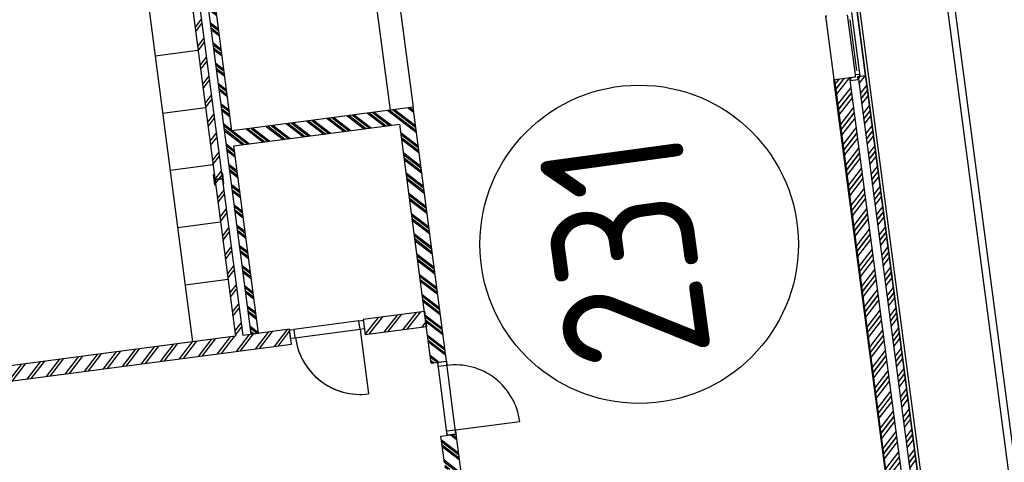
# Model space of a CAD drawing. Header units: metres. Extents: x 118125 to 118320, y 454784 to 455719.
# Tile 20 of 30: x 118272 to 118286, y 455187 to 455193. Entities that reach past the tile are written whole.
import ezdxf

# ---------------------------------------------------------------- set-up
doc = ezdxf.new("R2010")
doc.units = ezdxf.units.M
doc.header["$LTSCALE"] = 0.5
for name, color, linetype in [('_gebouwen', 7, 'Continuous'), ('_ob10', 7, 'Continuous'), ('ZU_N_D_EB00--F-METSELWERK~-_-----', 7, 'Continuous')]:
    doc.layers.add(name, color=color, linetype=linetype)
doc.styles.add('ISO', font='gbenor.shx')

# ---------------------------------------------------------------- blocks, each defined once
blk = doc.blocks.new('A$C06DD79C7')
at = {"layer": 'ZU_N_D_EB00--F-METSELWERK~-_-----'}
h = blk.add_hatch(dxfattribs=at)
h.set_pattern_fill('T,_O', color=256, scale=60, angle=89.99999999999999)
h.set_pattern_definition([(135, (12374.99999999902, -15691.07942050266), (-132.5825214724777, -132.5825214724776), [])])
h.paths.add_polyline_path([(8319.999999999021, -18502.15884100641), (8319.999999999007, -17849.99999999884), (16639.99999999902, -17849.99999999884), (16639.99999999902, -17749.99999999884), (8319.999999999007, -17749.99999999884), (8319.999999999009, -12879.9999999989), (8109.999999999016, -12879.9999999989), (8109.999999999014, -18502.15884100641)])
h = blk.add_hatch(dxfattribs=at)
h.set_pattern_fill('10300013,O', color=256, scale=100000, angle=269.9999999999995)
h.set_pattern_definition([(44.9999999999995, (12759.72175998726, -19839.99999999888), (-141.4213562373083, 141.4213562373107), []), (44.9999999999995, (12759.72175998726, -19769.28999999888), (-141.4213562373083, 141.4213562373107), [])])
h.paths.add_polyline_path([(11149.99999999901, -20599.99999999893), (11149.99999999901, -18069.99999999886), (14149.99999999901, -18069.99999999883), (14149.99999999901, -21339.99999999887), (17709.99999999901, -21339.9999999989), (17709.99999999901, -21709.99999999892), (17919.99999999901, -21709.9999999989), (17919.99999999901, -20829.9999999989), (17819.99999999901, -20829.9999999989), (17819.99999999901, -21129.9999999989), (14359.99999999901, -21129.99999999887), (14359.99999999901, -18069.99999999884), (17819.99999999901, -18069.99999999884), (17819.99999999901, -18949.9999999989), (17919.99999999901, -18949.9999999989), (17919.99999999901, -17969.99999999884), (8319.999999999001, -17969.99999999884), (8319.999999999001, -18069.99999999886), (10939.99999999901, -18069.99999999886), (10939.99999999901, -20389.99999999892), (7599.443519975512, -20389.99999999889), (7599.443519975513, -20599.9999999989)])
h = blk.add_hatch(dxfattribs=at)
h.set_pattern_fill('T,_O', color=256, scale=60, angle=89.99999999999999)
h.set_pattern_definition([(135, (8214.999999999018, -19961.07942050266), (-132.5825214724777, -132.5825214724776), [])])
h.paths.add_polyline_path([(8109.999999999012, -20389.99999999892), (8319.999999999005, -20389.99999999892), (8319.999999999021, -19532.15884100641), (8109.999999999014, -19532.15884100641)])
h = blk.add_hatch(dxfattribs=at)
h.set_pattern_fill('10300013,O', color=256, scale=100000, angle=89.99999999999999)
h.set_pattern_definition([(225, (5479.721759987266, -20494.99999999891), (141.4213562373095, -141.4213562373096), []), (225, (5479.721759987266, -20565.70999999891), (141.4213562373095, -141.4213562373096), [])])
h.paths.add_polyline_path([(6209.999999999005, -20389.99999999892), (6109.999999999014, -20389.99999999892), (6109.999999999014, -20499.9999999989), (4379.999999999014, -20499.9999999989), (4379.999999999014, -20599.9999999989), (4869.999999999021, -20599.9999999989), (6579.443519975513, -20599.9999999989), (6579.443519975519, -20389.99999999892)])
h = blk.add_hatch(dxfattribs=at)
h.set_pattern_fill('10300013,O', color=256, scale=100000, angle=180)
h.set_pattern_definition([(315, (6099.999999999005, -26159.99999999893), (141.4213562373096, 141.4213562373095), []), (315, (6170.709999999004, -26159.99999999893), (141.4213562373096, 141.4213562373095), [])])
h.paths.add_polyline_path([(1529.999999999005, -26769.99999999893), (1529.999999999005, -25449.99999999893), (1429.999999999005, -25449.99999999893), (1429.999999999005, -26869.99999999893), (10769.999999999, -26869.99999999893), (10769.999999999, -26769.99999999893)])
h = blk.add_hatch(dxfattribs=at)
h.set_pattern_fill('10300013,O', color=256, scale=100000, angle=180)
h.set_pattern_definition([(315, (6209.999999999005, -26049.99999999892), (141.4213562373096, 141.4213562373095), []), (315, (6280.709999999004, -26049.99999999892), (141.4213562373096, 141.4213562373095), [])])
h.paths.add_polyline_path([(1649.999999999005, -26649.9999999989), (10769.999999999, -26649.9999999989), (10769.999999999, -26439.9999999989), (1749.999999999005, -26439.9999999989), (1749.999999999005, -25449.99999999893), (1649.999999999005, -25449.99999999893)])
for p, q in [((8109.999999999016, -12879.9999999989), (8109.999999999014, -18502.15884100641)), ((8319.999999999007, -17749.99999999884), (8319.999999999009, -12879.9999999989)), ((16689.99999999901, -17149.99999999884), (8319.999999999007, -17149.99999999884)), ((9119.999999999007, -17149.99999999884), (9119.999999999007, -17749.99999999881)), ((9919.999999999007, -17149.99999999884), (9919.999999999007, -17749.99999999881)), ((10719.99999999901, -17149.99999999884), (10719.99999999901, -17749.99999999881)), ((11519.99999999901, -17149.99999999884), (11519.99999999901, -17749.99999999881)), ((12319.99999999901, -17149.99999999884), (12319.99999999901, -17749.99999999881)), ((16639.99999999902, -17749.99999999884), (8319.999999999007, -17749.99999999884)), ((8319.999999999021, -18502.15884100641), (8319.999999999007, -17849.99999999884)), ((16639.99999999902, -17849.99999999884), (8319.999999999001, -17849.99999999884)), ((8319.999999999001, -17969.99999999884), (17919.99999999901, -17969.99999999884)), ((8319.999999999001, -17969.99999999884), (8319.999999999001, -18069.99999999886)), ((8319.999999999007, -18069.99999999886), (10939.99999999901, -18069.99999999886)), ((10939.99999999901, -18069.99999999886), (10939.99999999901, -20389.99999999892)), ((11149.99999999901, -20599.99999999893), (11149.99999999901, -18069.99999999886)), ((11149.99999999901, -18069.99999999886), (14149.99999999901, -18069.99999999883)), ((8109.999999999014, -18502.15884100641), (8319.999999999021, -18502.15884100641)), ((8189.999999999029, -19472.15884100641), (8189.999999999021, -18562.15884100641)), ((8309.999999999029, -19472.15884100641), (8309.999999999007, -18562.15884100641)), ((8189.999999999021, -19472.15884100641), (7289.999999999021, -19472.15884100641)), ((8319.999999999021, -19532.15884100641), (8109.999999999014, -19532.15884100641)), ((8109.999999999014, -19532.15884100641), (8109.999999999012, -20389.99999999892)), ((8319.999999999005, -20389.99999999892), (8319.999999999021, -19532.15884100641)), ((14149.99999999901, -20279.99999999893), (11149.99999999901, -20279.9999999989)), ((6209.999999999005, -20389.99999999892), (6579.443519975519, -20389.99999999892)), ((6579.443519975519, -20389.99999999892), (6579.443519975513, -20599.9999999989)), ((7599.443519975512, -20389.99999999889), (7599.443519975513, -20599.9999999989)), ((7599.443519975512, -20389.99999999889), (10939.99999999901, -20389.99999999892)), ((8319.999999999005, -20389.99999999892), (8109.999999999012, -20389.99999999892)), ((10939.99999999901, -20389.99999999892), (10939.99999999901, -20389.99999999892)), ((6579.443519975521, -20479.9999999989), (7599.443519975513, -20479.9999999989)), ((6579.443519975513, -20599.9999999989), (4819.999999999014, -20599.9999999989)), ((6579.443519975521, -20599.9999999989), (7599.443519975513, -20599.9999999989)), ((6639.443519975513, -20599.9999999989), (6639.443519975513, -21499.9999999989)), ((7599.443519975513, -20599.9999999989), (11149.99999999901, -20599.99999999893)), ((1749.999999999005, -26429.9999999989), (10769.999999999, -26429.9999999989)), ((1749.999999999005, -26439.9999999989), (10769.999999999, -26439.9999999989)), ((10769.999999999, -26439.9999999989), (10769.999999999, -26649.9999999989)), ((1649.999999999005, -26649.9999999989), (10769.999999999, -26649.9999999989)), ((10759.99999984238, -26662.79973472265), (10759.99999985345, -26649.9999997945)), ((10759.99999985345, -26649.9999997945), (10769.99999961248, -26649.99999979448)), ((10769.99999961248, -26650.00000037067), (10769.99999961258, -26732.52698366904)), ((10769.999999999, -26769.99999999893), (1529.999999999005, -26769.99999999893)), ((10769.99999971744, -26770.00000047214), (10638.97820059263, -26770.00000046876)), ((10769.99999961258, -26732.5269836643), (10794.99999984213, -26732.52698366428)), ((10769.999999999, -26769.99999999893), (10769.999999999, -26869.99999999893)), ((10769.99999971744, -26770.00000047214), (10769.99999971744, -26870.00000047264)), ((10769.99999971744, -26797.52145237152), (11659.99999994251, -26797.52145237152)), ((10791.32600831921, -26797.52145191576), (10803.59472607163, -26797.5214519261)), ((10794.99999971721, -26732.52698366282), (11634.99999994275, -26732.52698366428)), ((11562.78969378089, -26757.82646202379), (10853.75454051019, -26757.8264620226)), ((10769.999999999, -26869.99999999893), (1429.999999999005, -26869.99999999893)), ((10769.99999971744, -26870.00000047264), (10638.97820059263, -26870.00000046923))]:
    blk.add_line(p, q, dxfattribs=at)
at = {"layer": 'ZU_N_D_EB00--F-METSELWERK~-_-----', "flags": 128}
blk.add_lwpolyline([(10579.99999999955, -17866.49999999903), (10579.99999999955, -17857.99999999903), (10524.74999999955, -17857.99999999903, -0.4142135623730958), (10512.74999999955, -17845.99999999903), (10512.74999999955, -17753.99999999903, -0.4142135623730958), (10524.74999999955, -17741.99999999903), (10579.99999999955, -17741.99999999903), (10579.99999999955, -17733.49999999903), (10439.99999999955, -17733.49999999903), (10439.99999999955, -17741.99999999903), (10495.24999999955, -17741.99999999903, -0.4142135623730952), (10507.24999999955, -17753.99999999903), (10507.24999999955, -17845.99999999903, -0.4142135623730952), (10495.24999999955, -17857.99999999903), (10439.99999999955, -17857.99999999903), (10439.99999999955, -17866.49999999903)], format="xyb", close=True, dxfattribs=at)
at = {"layer": 'ZU_N_D_EB00--F-METSELWERK~-_-----'}
for points in [[(8189.999999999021, -18502.15884100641), (8309.999999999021, -18502.15884100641), (8309.999999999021, -18562.15884100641), (8189.999999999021, -18562.15884100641)], [(8189.999999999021, -19472.15884100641), (8309.999999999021, -19472.15884100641), (8309.999999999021, -19532.15884100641), (8189.999999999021, -19532.15884100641)], [(6639.443519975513, -20479.9999999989), (6639.443519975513, -20599.9999999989), (6579.443519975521, -20599.9999999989), (6579.443519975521, -20479.9999999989)], [(7599.443519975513, -20479.9999999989), (7599.443519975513, -20599.9999999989), (7539.443519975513, -20599.9999999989), (7539.443519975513, -20479.9999999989)]]:
    blk.add_lwpolyline(points, close=True, dxfattribs=at)
for points in [[(14149.99999999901, -20599.99999999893), (11149.99999999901, -20599.99999999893)], [(11655.00000051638, -26444.99999954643), (11655.00000068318, -26429.9999999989), (10775.00000074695, -26429.9999999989), (10775.00000074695, -26444.9999999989)], [(10759.99999984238, -26662.79973472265), (10744.99999984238, -26662.79973472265), (10744.99999984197, -26650.00000036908), (10727.99999984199, -26650.0000003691), (10727.99999984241, -26764.00000036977), (10769.99999984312, -26764.00000036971), (10769.99999984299, -26790.00000036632), (10794.99999984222, -26790.00000036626), (10794.99999984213, -26732.52698366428)]]:
    blk.add_lwpolyline(points, dxfattribs=at)
at = {"layer": 'ZU_N_D_EB00--F-METSELWERK~-_-----', "const_width": 2}
for points in [[(10775.65569594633, -26629.9999998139), (10775.65569587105, -26727.06750700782), (10820.65569587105, -26727.06750703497)], [(10815.1809105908, -26732.5214519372), (10801.78057413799, -26732.52145192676), (10801.78057408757, -26797.52145192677), (10789.00912836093, -26797.52145191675)], [(10793.61658350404, -26797.52145192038), (10867.21030590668, -26797.5214519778), (10847.21030590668, -26797.5214519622), (10847.21030595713, -26732.5214519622)], [(10847.21030595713, -26732.52145196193), (10814.17728598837, -26732.52145193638), (10814.17728598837, -26732.52145193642)], [(10847.21030595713, -26732.5214519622), (10867.21030595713, -26732.5214519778), (10867.21030593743, -26757.8264616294), (10847.21030593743, -26757.82646161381)], [(11582.78969373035, -26732.5214519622), (11562.78969373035, -26732.5214519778), (11562.78969375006, -26757.8264616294), (11582.78969375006, -26757.82646161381)]]:
    blk.add_lwpolyline(points, dxfattribs=at)
at = {"layer": 'ZU_N_D_EB00--F-METSELWERK~-_-----'}
for centre, start, end in [((8189.999999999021, -19472.15884100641), 90, 180), ((6639.443519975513, -20599.9999999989), 270, 0)]:
    blk.add_arc(centre, 900, start, end, dxfattribs=at)

msp = doc.modelspace()

# ---------------------------------------------------------------- hatches: boundary and pattern name
at = {"layer": '_gebouwen'}
h = msp.add_hatch(dxfattribs=at)
h.set_pattern_fill('10300013,O', color=256, scale=99.75393699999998, angle=367.4698759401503)
h.set_pattern_definition([(142.4698759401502, (118276.9386578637, 455193.4504174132), (-0.1215358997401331, -0.1582163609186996), []), (142.4698759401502, (118276.8687204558, 455193.4412473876), (-0.1215358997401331, -0.1582163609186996), [])])
h.paths.add_polyline_path([(118277.8991105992, 455191.9568447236), (118275.396754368, 455191.6287416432), (118275.0076992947, 455194.5959624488), (118278.2419699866, 455195.020032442), (118277.7802913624, 455198.5411344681), (118278.1462485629, 455198.5891179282), (118278.1190147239, 455198.7968233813), (118277.2486299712, 455198.6827005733), (118277.2615984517, 455198.5837932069), (118277.5583205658, 455198.6226987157), (118278.0070307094, 455195.2005040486), (118274.9804654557, 455194.8036679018), (118274.5317553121, 455198.225862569), (118275.4021400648, 455198.3399853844), (118275.3891715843, 455198.4388927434), (118274.41987948, 455198.3118014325), (118275.6648555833, 455188.8166948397), (118275.7637629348, 455188.8296633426), (118275.423988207, 455191.4210361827), (118277.7186390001, 455191.7219054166), (118278.1518590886, 455188.417849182), (118278.3595645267, 455188.4450830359)])
h = msp.add_hatch(dxfattribs=at)
h.set_pattern_fill('T,_O', color=256, scale=0.05985236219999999, angle=187.4698759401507)
h.set_pattern_definition([(232.4698759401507, (118272.8849626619, 455192.5318464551), (0.1483278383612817, -0.1139399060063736), [])])
h.paths.add_polyline_path([(118276.191199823, 455188.885707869), (118275.5461667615, 455188.8011326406), (118274.4671874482, 455197.0302250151), (118274.3682800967, 455197.0172565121), (118275.44725941, 455188.7881641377), (118270.6304709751, 455188.1565981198), (118270.6577048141, 455187.9488926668), (118276.2184337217, 455188.678002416)])
h = msp.add_hatch(dxfattribs=at)
h.set_pattern_fill('10300013,O', color=256, scale=99.75393699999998, angle=277.4698759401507)
h.set_pattern_definition([(52.46987594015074, (118283.9302056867, 455187.7776044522), (-0.1582163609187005, 0.1215358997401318), []), (52.46987594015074, (118283.9210356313, 455187.8475418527), (-0.1582163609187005, 0.1215358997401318), [])])
h.paths.add_polyline_path([(118285.1150135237, 455183.3452398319), (118283.9322861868, 455192.3655910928), (118283.7245807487, 455192.3383572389), (118284.8943395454, 455183.4169133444), (118283.915156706, 455183.2885251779), (118283.9281251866, 455183.189617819)])
h = msp.add_hatch(dxfattribs=at)
h.set_pattern_fill('10300013,O', color=256, scale=99.75393699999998, angle=277.4698759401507)
h.set_pattern_definition([(52.46987594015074, (118284.0532691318, 455187.6830717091), (-0.1582163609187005, 0.1215358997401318), []), (52.46987594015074, (118284.0440990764, 455187.7530091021), (-0.1582163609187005, 0.1215358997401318), [])])
h.paths.add_polyline_path([(118285.2492645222, 455183.2421132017), (118283.9436873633, 455183.0709289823), (118283.9566559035, 455182.9720216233), (118285.3611404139, 455183.1561743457), (118284.1498823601, 455192.3941217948), (118284.0509750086, 455192.3811532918)])
h = msp.add_hatch(dxfattribs=at)
h.set_pattern_fill('T,_O', color=256, scale=0.05985236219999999, angle=187.4698759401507)
h.set_pattern_definition([(232.4698759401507, (118277.6477966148, 455188.9710552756), (0.1483278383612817, -0.1139399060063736), [])])
h.paths.add_polyline_path([(118278.0856475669, 455188.9228271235), (118278.0584137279, 455189.1305325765), (118277.2099456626, 455189.0192834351), (118277.2371795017, 455188.8115779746)])
h = msp.add_hatch(dxfattribs=at)
h.set_pattern_fill('10300013,O', color=256, scale=99.75393699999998, angle=187.4698759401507)
h.set_pattern_definition([(322.4698759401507, (118278.5306079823, 455186.3349052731), (0.1215358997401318, 0.1582163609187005), []), (322.4698759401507, (118278.6005453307, 455186.3440752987), (0.1215358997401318, 0.1582163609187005), [])])
h.paths.add_polyline_path([(118278.3320491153, 455187.0435872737), (118278.3450175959, 455186.9446799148), (118278.4538156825, 455186.9589452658), (118278.6781707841, 455185.2478479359), (118278.7770781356, 455185.2608164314), (118278.7135324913, 455185.7454624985), (118278.4918432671, 455187.4362279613), (118278.284137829, 455187.4089941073)])

# ---------------------------------------------------------------- linework, layer by layer
for p, q in [((118283.1941038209, 455199.6835942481), (118285.3611404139, 455183.1561743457)), ((118275.6648555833, 455188.8166948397), (118274.41987948, 455198.3118014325)), ((118273.768351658, 455196.9888991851), (118274.8538152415, 455188.710353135)), ((118274.3682800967, 455197.0172565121), (118275.44725941, 455188.7881641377)), ((118274.4671874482, 455197.0302250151), (118275.5461667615, 455188.8011326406)), ((118277.1935520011, 455194.8825663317), (118277.5826070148, 455191.9153455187)), ((118275.396754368, 455191.6287416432), (118275.0076992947, 455194.5959624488)), ((118284.0106693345, 455192.4010204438), (118283.9017339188, 455193.2318422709)), ((118284.0781957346, 455192.384722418), (118283.9627761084, 455193.2649979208)), ((118284.0344627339, 455193.274397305), (118284.1498823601, 455192.3941217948)), ((118283.9361215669, 455193.163701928), (118284.0280727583, 455192.462413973)), ((118274.3350751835, 455192.6666475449), (118274.9285193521, 455192.7444585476)), ((118283.7245807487, 455192.3383572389), (118283.9322861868, 455192.3655910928)), ((118283.9322861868, 455192.3655910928), (118284.01391141, 455192.376293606)), ((118285.1150135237, 455183.3452398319), (118283.9322861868, 455192.3655910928)), ((118283.9335830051, 455192.3557003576), (118283.9322861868, 455192.3655910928)), ((118284.01391141, 455192.376293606), (118284.0106693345, 455192.4010204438)), ((118284.0509750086, 455192.3811532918), (118284.1498823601, 455192.3941217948)), ((118284.0509750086, 455192.3811532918), (118284.1498823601, 455192.3941217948)), ((118284.0509750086, 455192.3811532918), (118285.2492645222, 455183.2421132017)), ((118284.0509750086, 455192.3811532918), (118284.0679665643, 455192.2515630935)), ((118284.0754300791, 455192.4058154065), (118284.0738389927, 455192.4179500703)), ((118284.1498823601, 455192.3941217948), (118285.3611404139, 455183.1561743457)), ((118284.1498823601, 455192.3941217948), (118284.1668739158, 455192.2645315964)), ((118284.1498823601, 455192.3941217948), (118284.1498823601, 455192.3941217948)), ((118284.1498823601, 455192.3941217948), (118284.1668739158, 455192.2645315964)), ((118284.8844488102, 455183.4156164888), (118283.7146900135, 455192.3370603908)), ((118284.8943395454, 455183.4169133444), (118283.7245807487, 455192.3383572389)), ((118283.9462429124, 455192.3573602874), (118283.9335830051, 455192.3557003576)), ((118284.1668739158, 455192.2645315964), (118285.3611404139, 455183.1561743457)), ((118277.8991105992, 455191.9568447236), (118275.396754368, 455191.6287416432)), ((118278.3595645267, 455188.4450830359), (118277.8991105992, 455191.9568447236)), ((118274.438823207, 455191.8753886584), (118275.0322673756, 455191.9531996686)), ((118275.423988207, 455191.4210361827), (118277.7186390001, 455191.7219054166)), ((118277.7186390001, 455191.7219054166), (118277.7186390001, 455191.7219054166)), ((118278.1518590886, 455188.417849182), (118277.7186390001, 455191.7219054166)), ((118275.7637629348, 455188.8296633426), (118275.423988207, 455191.4210361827)), ((118274.5425712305, 455191.0841297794), (118275.1360153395, 455191.1619407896)), ((118274.6463191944, 455190.292870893), (118275.239763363, 455190.3706819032)), ((118274.750067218, 455189.501612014), (118275.3435113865, 455189.5794230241)), ((118278.0584137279, 455189.1305325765), (118277.2099456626, 455189.0192834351)), ((118278.0584137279, 455189.1305325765), (118278.0856475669, 455188.9228271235)), ((118277.15189807, 455189.0016115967), (118276.2518411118, 455188.8835982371)), ((118277.2099456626, 455189.0192834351), (118277.2371795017, 455188.8115779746)), ((118276.191199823, 455188.885707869), (118275.5461667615, 455188.8011326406)), ((118275.6648555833, 455188.8166948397), (118275.7637629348, 455188.8296633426)), ((118276.2184337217, 455188.678002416), (118276.191199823, 455188.885707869)), ((118277.1674603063, 455188.8829227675), (118276.2674033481, 455188.7649094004)), ((118277.1674603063, 455188.8829227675), (118277.2841768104, 455187.9927565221)), ((118277.2371795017, 455188.8115779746), (118278.0856475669, 455188.9228271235)), ((118275.44725941, 455188.7881641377), (118270.6304709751, 455188.1565981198)), ((118270.6577048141, 455187.9488926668), (118276.2184337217, 455188.678002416)), ((118278.1518590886, 455188.417849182), (118278.3595645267, 455188.4450830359)), ((118278.3731544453, 455187.4206657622), (118278.2408757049, 455188.4295208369)), ((118278.4918432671, 455187.4362279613), (118278.3595645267, 455188.4450830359)), ((118278.4840621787, 455187.4955723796), (118279.3742284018, 455187.6122888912)), ((118278.284137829, 455187.4089941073), (118278.4918432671, 455187.4362279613)), ((118278.3320491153, 455187.0435872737), (118278.284137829, 455187.4089941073)), ((118278.4918432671, 455187.4362279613), (118278.7200167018, 455185.6960088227))]:
    msp.add_line(p, q, dxfattribs=at)
for points in [[(118259.6948716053, 455179.2299018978), (118257.5913921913, 455195.272587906), (118274.3281375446, 455197.4670707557), (118274.1864321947, 455198.5478203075), (118283.2260594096, 455199.7330750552), (118285.401415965, 455183.1652769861), (118279.1846272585, 455182.3501462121), (118279.384674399, 455180.8244391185), (118269.0334354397, 455179.4659644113), (118268.9047305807, 455180.4475626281), (118259.6948716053, 455179.2299018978)], [(118285.3611404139, 455183.1561743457), (118284.1668739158, 455192.2645315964), (118284.1498823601, 455192.3941217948), (118284.0344627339, 455193.274397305), (118283.9956897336, 455193.5701087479), (118283.9786981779, 455193.6996989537), (118283.8632784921, 455194.5799744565), (118283.8245054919, 455194.8756859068), (118283.8075139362, 455195.0052761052), (118283.6920942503, 455195.8855516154), (118283.6533212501, 455196.1812630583), (118283.6363296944, 455196.3108532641), (118283.5209100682, 455197.1911287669), (118283.4678717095, 455197.5956383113), (118283.4508801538, 455197.7252285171), (118283.3211951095, 455198.7143021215), (118283.1941038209, 455199.6835942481)], [(118277.5100555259, 455194.9240655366), (118277.8991105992, 455191.9568447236)]]:
    msp.add_lwpolyline(points, dxfattribs=at)
for points in [[(118277.1674603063, 455188.8829227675), (118277.15189807, 455189.0016115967), (118277.2112425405, 455189.0093927), (118277.2268047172, 455188.8907038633)], [(118276.2080588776, 455188.7571283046), (118276.1924967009, 455188.8758171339), (118276.2518411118, 455188.8835982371), (118276.2674033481, 455188.7649094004)], [(118278.2408757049, 455188.4295208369), (118278.3595645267, 455188.4450830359), (118278.367345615, 455188.3857386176), (118278.2486567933, 455188.3701764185)], [(118278.3653732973, 455187.4800101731), (118278.4840621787, 455187.4955723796), (118278.4918432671, 455187.4362279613), (118278.3731544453, 455187.4206657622)]]:
    msp.add_lwpolyline(points, close=True, dxfattribs=at)
msp.add_circle((118281.0227642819, 455190.0607469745), 2.2, dxfattribs=at)
for centre, start, end in [((118277.1674603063, 455188.8829227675), 187.4698201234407, 277.4707251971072), ((118278.4840621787, 455187.4955723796), 7.469820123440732, 97.47072519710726)]:
    msp.add_arc(centre, 0.8977854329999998, start, end, dxfattribs=at)
at = {"layer": '_ob10'}
for points in [[(118289.2540164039, 455207.764140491), (118283.1847386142, 455206.9683510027), (118284.4976999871, 455196.980497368), (118284.7950878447, 455197.0194901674), (118286.9849657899, 455180.3925617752), (118269.7599262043, 455178.0768856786), (118270.4283316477, 455173.1049855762)], [(118289.2670168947, 455207.664989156), (118283.2969172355, 455206.8822036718), (118284.583824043, 455197.0926456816), (118284.8812386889, 455197.1316419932), (118287.097141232, 455180.3067426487), (118269.8723584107, 455177.9911010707), (118270.5274400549, 455173.1183093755)]]:
    msp.add_lwpolyline(points, dxfattribs=at)

# ---------------------------------------------------------------- block references
at = {"layer": '_gebouwen', "xscale": 0.0009975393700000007, "yscale": 0.0009975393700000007, "zscale": 0.0009975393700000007, "rotation": 97.46987594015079}
msp.add_blockref('A$C06DD79C7', (118258.9701822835, 455178.2571627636), dxfattribs=at)

# ---------------------------------------------------------------- texts
at = {"layer": '_gebouwen', "style": 'ISO'}
msp.add_text('231', height=1.99507874, rotation=97.75057734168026, dxfattribs=at).set_placement((118282.0269917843, 455188.5297218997))

doc.saveas('drawing.dxf')
